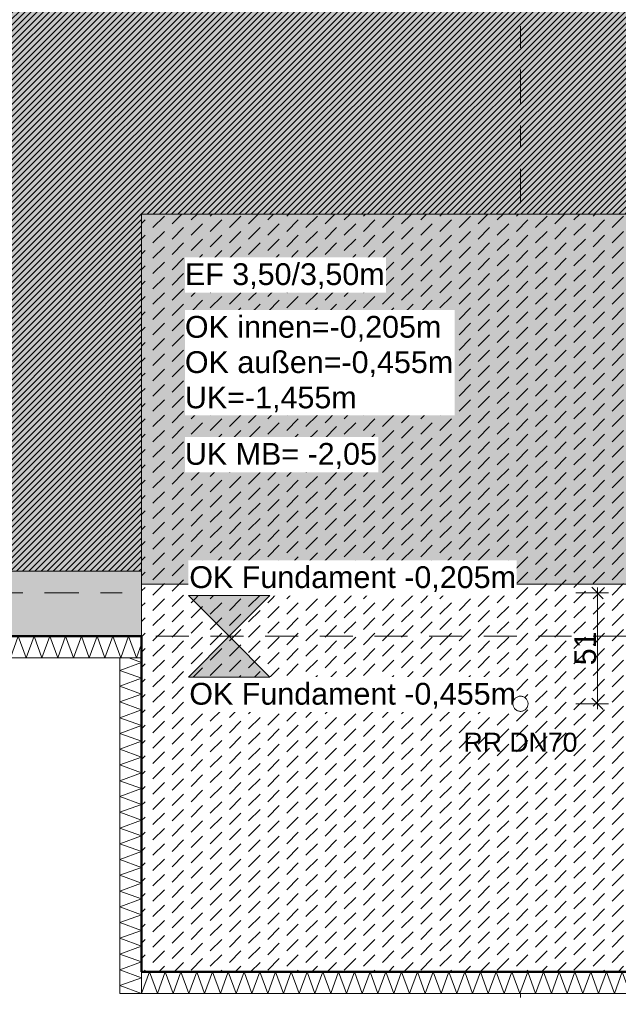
# Model space of a CAD drawing. Header units: metres. Extents: x -273 to 6, y -183 to 13.
# Tile 120 of 256: x -116.93 to -114.17, y -41.35 to -36.8. Entities that reach past the tile are written whole.
import ezdxf

# ---------------------------------------------------------------- set-up
doc = ezdxf.new("R2010")
doc.units = ezdxf.units.M
doc.header["$LTSCALE"] = 0.05
doc.header["$PDMODE"] = 1
doc.header["$PDSIZE"] = -2
doc.linetypes.add('ISO-02 Strichlinie', pattern=[3.81, 3.048, -0.762])
doc.linetypes.add('Linienart-53', pattern=[5.291531, 3.175, -1.058062, 0.352704, -0.705764])
doc.layers.get('0').update_dxf_attribs({"lineweight": 25})
for name, color, linetype, lineweight, true_color in [('00 -Bauelemente -Beton unbewehrt', 7, 'Continuous', 9, 0xf7e06e), ('00 -Bauelemente -Dämmung innen', 7, 'Continuous', 9, 0xff7fe6), ('30 -32 Gründung- 2 Flachgründungen u. Bodenplatten', 7, 'Continuous', 9, 0xff6633), ('30 -32 Gründung-4 Frostschürze', 7, 'Continuous', 9, 0x66aaff), ('70 -72 Beschriftung- 1 Beschriftung allgemein', 7, 'Continuous', 9, 0xff6633), ('70 -76 Bemaßung- 2 Allgemein', 7, 'Continuous', 5, 0x6666cc)]:
    doc.layers.add(name, color=color, linetype=linetype, lineweight=lineweight, true_color=true_color)
for name, color, linetype, lineweight in [('40 -41 Abwasser_Wasser_Gas- 2 Wasser-1', 7, 'Continuous', 15), ('70 -71 Achsen- 1 Gebäudeachsen', 7, 'Linienart-53', 18), ('Keine', 7, 'Continuous', 9)]:
    doc.layers.add(name, color=color, linetype=linetype, lineweight=lineweight)
doc.styles.add('Arial', font='arial.ttf')
doc.dimstyles.new('k+k_klein', dxfattribs={"dimtxt": 0.100689, "dimasz": 0.05302, "dimexe": 0.05, "dimexo": 0.15, "dimgap": 0.005, "dimtad": 1, "dimdec": 3, "dimtxsty": 'Arial', "dimblk": 'VW_SLASH-2', "dimblk1": 'VW_SLASH-2', "dimblk2": 'VW_SLASH-2', "dimcen": 0, "dimdle": 0.025, "dimadec": 3, "dimazin": 0, "dimtfac": 0.75, "dimtdec": 3, "dimtix": 1, "dimtmove": 0, "dimatfit": 0, "dimldrblk": 'VW_FILLEDARROW', "dimfxl": 0.1, "dimfxlon": 1, "dimfrac": 2, "dimtolj": 1, "dimarcsym": 0})

# ---------------------------------------------------------------- blocks, each defined once
blk = doc.blocks.new('_Achsen (3D)')
at = {"layer": '70 -71 Achsen- 1 Gebäudeachsen', "transparency": 33554687}
for p, q in [((-114.621, 3.8), (-114.621, -46.172)), ((-179.668, -39.447), (3.826, -39.447))]:
    blk.add_line(p, q, dxfattribs=at)
blk = doc.blocks.new('Gruppe-474')
at = {"color": 255, "linetype": 'Continuous', "lineweight": 5}
blk.add_wipeout([(-120.471, -39.747), (-116.371, -39.747), (-116.371, -39.647), (-120.471, -39.647)], dxfattribs=at).dxf.layer = '00 -Bauelemente -Dämmung innen'
blk = doc.blocks.new('Gruppe-475')
at = {"layer": '00 -Bauelemente -Dämmung innen', "color": 7, "transparency": 33554687, "flags": 128}
blk.add_lwpolyline([(-120.471, -39.747), (-120.4346, -39.647), (-120.3982, -39.747), (-120.3618, -39.647), (-120.3254, -39.747), (-120.289, -39.647), (-120.2526, -39.747), (-120.2162, -39.647), (-120.1798, -39.747), (-120.1434, -39.647), (-120.107, -39.747), (-120.0706, -39.647), (-120.0342, -39.747), (-119.9978, -39.647), (-119.9614, -39.747), (-119.925, -39.647), (-119.8886, -39.747), (-119.8523, -39.647), (-119.8159, -39.747), (-119.7795, -39.647), (-119.7431, -39.747), (-119.7067, -39.647), (-119.6703, -39.747), (-119.6339, -39.647), (-119.5975, -39.747), (-119.5611, -39.647), (-119.5247, -39.747), (-119.4883, -39.647), (-119.4519, -39.747), (-119.4155, -39.647), (-119.3791, -39.747), (-119.3427, -39.647), (-119.3063, -39.747), (-119.2699, -39.647), (-119.2335, -39.747), (-119.1971, -39.647), (-119.1607, -39.747), (-119.1243, -39.647), (-119.0879, -39.747), (-119.0515, -39.647), (-119.0151, -39.747), (-118.9787, -39.647), (-118.9423, -39.747), (-118.9059, -39.647), (-118.8695, -39.747), (-118.8331, -39.647), (-118.7967, -39.747), (-118.7603, -39.647), (-118.7239, -39.747), (-118.6875, -39.647), (-118.6511, -39.747), (-118.6148, -39.647), (-118.5784, -39.747), (-118.542, -39.647), (-118.5056, -39.747), (-118.4692, -39.647), (-118.4328, -39.747), (-118.3964, -39.647), (-118.36, -39.747), (-118.3236, -39.647), (-118.2872, -39.747), (-118.2508, -39.647), (-118.2144, -39.747), (-118.178, -39.647), (-118.1416, -39.747), (-118.1052, -39.647), (-118.0688, -39.747), (-118.0324, -39.647), (-117.996, -39.747), (-117.9596, -39.647), (-117.9232, -39.747), (-117.8868, -39.647), (-117.8504, -39.747), (-117.814, -39.647), (-117.7776, -39.747), (-117.7412, -39.647), (-117.7048, -39.747), (-117.6684, -39.647), (-117.632, -39.747), (-117.5956, -39.647), (-117.5592, -39.747), (-117.5228, -39.647), (-117.4864, -39.747), (-117.45, -39.647), (-117.4136, -39.747), (-117.3773, -39.647), (-117.3409, -39.747), (-117.3045, -39.647), (-117.2681, -39.747), (-117.2317, -39.647), (-117.1953, -39.747), (-117.1589, -39.647), (-117.1225, -39.747), (-117.0861, -39.647), (-117.0497, -39.747), (-117.0133, -39.647), (-116.9769, -39.747), (-116.9405, -39.647), (-116.9041, -39.747), (-116.8677, -39.647), (-116.8313, -39.747), (-116.7949, -39.647), (-116.7585, -39.747), (-116.7221, -39.647), (-116.6857, -39.747), (-116.6493, -39.647), (-116.6129, -39.747), (-116.5765, -39.647), (-116.5401, -39.747), (-116.5037, -39.647), (-116.4673, -39.747), (-116.4309, -39.647), (-116.3945, -39.747), (-116.371, -39.6824)], dxfattribs=at)
blk = doc.blocks.new('Gruppe-476')
at = {"layer": '00 -Bauelemente -Dämmung innen', "color": 7, "linetype": 'Continuous', "lineweight": 9, "transparency": 33554687}
blk.add_line((-120.471, -39.647), (-120.471, -39.747), dxfattribs=at)
blk = doc.blocks.new('Gruppe-477')
at = {"layer": '00 -Bauelemente -Dämmung innen', "color": 7, "linetype": 'Continuous', "lineweight": 9, "transparency": 33554687}
blk.add_line((-116.371, -39.747), (-116.371, -39.647), dxfattribs=at)
blk = doc.blocks.new('Gruppe-478')
at = {"color": 7, "transparency": 33554687}
for name in ['Gruppe-476', 'Gruppe-477']:
    blk.add_blockref(name, (0, 0), dxfattribs=at)
blk = doc.blocks.new('Gruppe-479')
at = {"layer": '00 -Bauelemente -Dämmung innen', "color": 7, "linetype": 'Continuous', "lineweight": 9, "transparency": 33554687}
blk.add_line((-116.371, -39.647), (-120.471, -39.647), dxfattribs=at)
blk = doc.blocks.new('Gruppe-480')
at = {"layer": '00 -Bauelemente -Dämmung innen', "color": 7, "linetype": 'Continuous', "lineweight": 9, "transparency": 33554687}
blk.add_line((-120.471, -39.747), (-116.371, -39.747), dxfattribs=at)
blk = doc.blocks.new('Gruppe-481')
at = {"color": 7, "transparency": 33554687}
for name in ['Gruppe-479', 'Gruppe-480']:
    blk.add_blockref(name, (0, 0), dxfattribs=at)
blk = doc.blocks.new('Gruppe-482')
at = {"layer": '00 -Bauelemente -Dämmung innen', "color": 7}
blk.add_blockref('Gruppe-474', (0, 0), dxfattribs=at)
at = {"color": 7, "transparency": 33554687}
for name in ['Gruppe-478', 'Gruppe-481']:
    blk.add_blockref(name, (0, 0), dxfattribs=at)
at = {"layer": '00 -Bauelemente -Dämmung innen', "color": 7, "transparency": 33554687}
blk.add_blockref('Gruppe-475', (0, 0), dxfattribs=at)
blk = doc.blocks.new('Gruppe-483')
at = {"layer": '00 -Bauelemente -Dämmung innen', "color": 7, "transparency": 33554687}
blk.add_blockref('Gruppe-482', (0, 0), dxfattribs=at)
at = {"layer": '00 -Bauelemente -Dämmung innen', "color": 0, "flags": 1}
for tag in ['prm0_value', 'prm1_value', 'prm2_value', 'prm3_value', 'prm4_value', 'prm5_value', 'prm6_value', 'IFC_UUID', 'instanceID', 'prm0_name', 'prm0_type', 'prm1_name', 'prm1_type', 'prm2_name', 'prm2_type', 'prm3_name', 'prm3_type', 'prm4_name', 'prm4_type', 'prm5_name', 'prm5_type', 'prm6_name', 'prm6_type']:
    blk.add_attdef(tag, (-120.471, -39.747), '', height=0.00018, dxfattribs=at)
blk = doc.blocks.new('Gruppe-1664')
at = {"color": 255, "linetype": 'Continuous', "lineweight": 5}
blk.add_wipeout([(-116.371, -41.297), (-112.771, -41.297), (-112.771, -41.197), (-116.371, -41.197)], dxfattribs=at).dxf.layer = '00 -Bauelemente -Dämmung innen'
blk = doc.blocks.new('Gruppe-1665')
at = {"layer": '00 -Bauelemente -Dämmung innen', "color": 7, "transparency": 33554687, "flags": 128}
blk.add_lwpolyline([(-116.371, -41.297), (-116.3346, -41.197), (-116.2982, -41.297), (-116.2618, -41.197), (-116.2254, -41.297), (-116.189, -41.197), (-116.1526, -41.297), (-116.1162, -41.197), (-116.0798, -41.297), (-116.0434, -41.197), (-116.007, -41.297), (-115.9706, -41.197), (-115.9342, -41.297), (-115.8978, -41.197), (-115.8614, -41.297), (-115.825, -41.197), (-115.7886, -41.297), (-115.7523, -41.197), (-115.7159, -41.297), (-115.6795, -41.197), (-115.6431, -41.297), (-115.6067, -41.197), (-115.5703, -41.297), (-115.5339, -41.197), (-115.4975, -41.297), (-115.4611, -41.197), (-115.4247, -41.297), (-115.3883, -41.197), (-115.3519, -41.297), (-115.3155, -41.197), (-115.2791, -41.297), (-115.2427, -41.197), (-115.2063, -41.297), (-115.1699, -41.197), (-115.1335, -41.297), (-115.0971, -41.197), (-115.0607, -41.297), (-115.0243, -41.197), (-114.9879, -41.297), (-114.9515, -41.197), (-114.9151, -41.297), (-114.8787, -41.197), (-114.8423, -41.297), (-114.8059, -41.197), (-114.7695, -41.297), (-114.7331, -41.197), (-114.6967, -41.297), (-114.6603, -41.197), (-114.6239, -41.297), (-114.5875, -41.197), (-114.5511, -41.297), (-114.5148, -41.197), (-114.4784, -41.297), (-114.442, -41.197), (-114.4056, -41.297), (-114.3692, -41.197), (-114.3328, -41.297), (-114.2964, -41.197), (-114.26, -41.297), (-114.2236, -41.197), (-114.1872, -41.297), (-114.1508, -41.197), (-114.1144, -41.297), (-114.078, -41.197), (-114.0416, -41.297), (-114.0052, -41.197), (-113.9688, -41.297), (-113.9324, -41.197), (-113.896, -41.297), (-113.8596, -41.197), (-113.8232, -41.297), (-113.7868, -41.197), (-113.7504, -41.297), (-113.714, -41.197), (-113.6776, -41.297), (-113.6412, -41.197), (-113.6048, -41.297), (-113.5684, -41.197), (-113.532, -41.297), (-113.4956, -41.197), (-113.4592, -41.297), (-113.4228, -41.197), (-113.3864, -41.297), (-113.35, -41.197), (-113.3136, -41.297), (-113.2773, -41.197), (-113.2409, -41.297), (-113.2045, -41.197), (-113.1681, -41.297), (-113.1317, -41.197), (-113.0953, -41.297), (-113.0589, -41.197), (-113.0225, -41.297), (-112.9861, -41.197), (-112.9497, -41.297), (-112.9133, -41.197), (-112.8769, -41.297), (-112.8405, -41.197), (-112.8041, -41.297), (-112.771, -41.2061)], dxfattribs=at)
blk = doc.blocks.new('Gruppe-1666')
at = {"layer": '00 -Bauelemente -Dämmung innen', "color": 7, "linetype": 'Continuous', "lineweight": 9, "transparency": 33554687}
blk.add_line((-116.371, -41.197), (-116.371, -41.297), dxfattribs=at)
blk = doc.blocks.new('Gruppe-1667')
at = {"layer": '00 -Bauelemente -Dämmung innen', "color": 7, "linetype": 'Continuous', "lineweight": 9, "transparency": 33554687}
blk.add_line((-112.771, -41.297), (-112.771, -41.197), dxfattribs=at)
blk = doc.blocks.new('Gruppe-1668')
at = {"color": 7, "transparency": 33554687}
for name in ['Gruppe-1666', 'Gruppe-1667']:
    blk.add_blockref(name, (0, 0), dxfattribs=at)
blk = doc.blocks.new('Gruppe-1669')
at = {"layer": '00 -Bauelemente -Dämmung innen', "color": 7, "linetype": 'Continuous', "lineweight": 9, "transparency": 33554687}
blk.add_line((-112.771, -41.197), (-116.371, -41.197), dxfattribs=at)
blk = doc.blocks.new('Gruppe-1670')
at = {"layer": '00 -Bauelemente -Dämmung innen', "color": 7, "linetype": 'Continuous', "lineweight": 9, "transparency": 33554687}
blk.add_line((-116.371, -41.297), (-112.771, -41.297), dxfattribs=at)
blk = doc.blocks.new('Gruppe-1671')
at = {"color": 7, "transparency": 33554687}
for name in ['Gruppe-1669', 'Gruppe-1670']:
    blk.add_blockref(name, (0, 0), dxfattribs=at)
blk = doc.blocks.new('Gruppe-1672')
at = {"layer": '00 -Bauelemente -Dämmung innen', "color": 7}
blk.add_blockref('Gruppe-1664', (0, 0), dxfattribs=at)
at = {"color": 7, "transparency": 33554687}
for name in ['Gruppe-1668', 'Gruppe-1671']:
    blk.add_blockref(name, (0, 0), dxfattribs=at)
at = {"layer": '00 -Bauelemente -Dämmung innen', "color": 7, "transparency": 33554687}
blk.add_blockref('Gruppe-1665', (0, 0), dxfattribs=at)
blk = doc.blocks.new('Gruppe-1673')
at = {"layer": '00 -Bauelemente -Dämmung innen', "color": 7, "transparency": 33554687}
blk.add_blockref('Gruppe-1672', (0, 0), dxfattribs=at)
at = {"layer": '00 -Bauelemente -Dämmung innen', "color": 0, "flags": 1}
for tag in ['prm0_value', 'prm1_value', 'prm2_value', 'prm3_value', 'prm4_value', 'prm5_value', 'prm6_value', 'IFC_UUID', 'instanceID', 'prm0_name', 'prm0_type', 'prm1_name', 'prm1_type', 'prm2_name', 'prm2_type', 'prm3_name', 'prm3_type', 'prm4_name', 'prm4_type', 'prm5_name', 'prm5_type', 'prm6_name', 'prm6_type']:
    blk.add_attdef(tag, (-116.371, -41.297), '', height=0.00018, dxfattribs=at)
blk = doc.blocks.new('Gruppe-1674')
at = {"color": 255, "linetype": 'Continuous', "lineweight": 5}
blk.add_wipeout([(-116.371, -41.297), (-116.371, -39.747), (-116.471, -39.747), (-116.471, -41.297)], dxfattribs=at).dxf.layer = '00 -Bauelemente -Dämmung innen'
blk = doc.blocks.new('Gruppe-1675')
at = {"layer": '00 -Bauelemente -Dämmung innen', "color": 7, "transparency": 33554687, "flags": 128}
blk.add_lwpolyline([(-116.371, -41.297), (-116.471, -41.2606), (-116.371, -41.2242), (-116.471, -41.1879), (-116.371, -41.1515), (-116.471, -41.1151), (-116.371, -41.0787), (-116.471, -41.0423), (-116.371, -41.0059), (-116.471, -40.9695), (-116.371, -40.9331), (-116.471, -40.8967), (-116.371, -40.8603), (-116.471, -40.8239), (-116.371, -40.7875), (-116.471, -40.7511), (-116.371, -40.7147), (-116.471, -40.6783), (-116.371, -40.6419), (-116.471, -40.6055), (-116.371, -40.5691), (-116.471, -40.5327), (-116.371, -40.4963), (-116.471, -40.4599), (-116.371, -40.4235), (-116.471, -40.3871), (-116.371, -40.3507), (-116.471, -40.3143), (-116.371, -40.2779), (-116.471, -40.2415), (-116.371, -40.2051), (-116.471, -40.1687), (-116.371, -40.1323), (-116.471, -40.0959), (-116.371, -40.0595), (-116.471, -40.0231), (-116.371, -39.9867), (-116.471, -39.9504), (-116.371, -39.914), (-116.471, -39.8776), (-116.371, -39.8412), (-116.471, -39.8048), (-116.371, -39.7684), (-116.4296, -39.747)], dxfattribs=at)
blk = doc.blocks.new('Gruppe-1676')
at = {"layer": '00 -Bauelemente -Dämmung innen', "color": 7, "linetype": 'Continuous', "lineweight": 9, "transparency": 33554687}
blk.add_line((-116.471, -41.297), (-116.371, -41.297), dxfattribs=at)
blk = doc.blocks.new('Gruppe-1677')
at = {"layer": '00 -Bauelemente -Dämmung innen', "color": 7, "linetype": 'Continuous', "lineweight": 9, "transparency": 33554687}
blk.add_line((-116.371, -39.747), (-116.471, -39.747), dxfattribs=at)
blk = doc.blocks.new('Gruppe-1678')
at = {"color": 7, "transparency": 33554687}
for name in ['Gruppe-1677', 'Gruppe-1676']:
    blk.add_blockref(name, (0, 0), dxfattribs=at)
blk = doc.blocks.new('Gruppe-1679')
at = {"layer": '00 -Bauelemente -Dämmung innen', "color": 7, "linetype": 'Continuous', "lineweight": 9, "transparency": 33554687}
blk.add_line((-116.471, -39.747), (-116.471, -41.297), dxfattribs=at)
blk = doc.blocks.new('Gruppe-1680')
at = {"layer": '00 -Bauelemente -Dämmung innen', "color": 7, "linetype": 'Continuous', "lineweight": 9, "transparency": 33554687}
blk.add_line((-116.371, -41.297), (-116.371, -39.747), dxfattribs=at)
blk = doc.blocks.new('Gruppe-1681')
at = {"color": 7, "transparency": 33554687}
for name in ['Gruppe-1679', 'Gruppe-1680']:
    blk.add_blockref(name, (0, 0), dxfattribs=at)
blk = doc.blocks.new('Gruppe-1682')
at = {"layer": '00 -Bauelemente -Dämmung innen', "color": 7}
blk.add_blockref('Gruppe-1674', (0, 0), dxfattribs=at)
at = {"color": 7, "transparency": 33554687}
for name in ['Gruppe-1678', 'Gruppe-1681']:
    blk.add_blockref(name, (0, 0), dxfattribs=at)
at = {"layer": '00 -Bauelemente -Dämmung innen', "color": 7, "transparency": 33554687}
blk.add_blockref('Gruppe-1675', (0, 0), dxfattribs=at)
blk = doc.blocks.new('Gruppe-1683')
at = {"layer": '00 -Bauelemente -Dämmung innen', "color": 7, "transparency": 33554687}
blk.add_blockref('Gruppe-1682', (0, 0), dxfattribs=at)
at = {"layer": '00 -Bauelemente -Dämmung innen', "color": 0, "flags": 1}
for tag in ['prm0_value', 'prm1_value', 'prm2_value', 'prm3_value', 'prm4_value', 'prm5_value', 'prm6_value', 'IFC_UUID', 'instanceID', 'prm0_name', 'prm0_type', 'prm1_name', 'prm1_type', 'prm2_name', 'prm2_type', 'prm3_name', 'prm3_type', 'prm4_name', 'prm4_type', 'prm5_name', 'prm5_type', 'prm6_name', 'prm6_type']:
    blk.add_attdef(tag, (-116.471, -41.297), '', height=0.00018, dxfattribs=at)
blk = doc.blocks.new('Gruppe-2111')
at = {"layer": '30 -32 Gründung- 2 Flachgründungen u. Bodenplatten', "flags": 128}
blk.add_lwpolyline([(-116.371, -37.697), (-112.871, -37.697), (-112.871, -41.197), (-116.371, -41.197)], close=True, dxfattribs=at)
at = {"color": 255}
for points in [[(-116.171, -38.0593), (-115.2426, -38.0593), (-115.2426, -37.897), (-116.171, -37.897)], [(-116.171, -38.6273), (-114.9249, -38.6273), (-114.9249, -38.1405), (-116.171, -38.1405)]]:
    blk.add_wipeout(points, dxfattribs=at).dxf.layer = '70 -72 Beschriftung- 1 Beschriftung allgemein'
at = {"layer": '70 -72 Beschriftung- 1 Beschriftung allgemein', "char_height": 0.100689, "attachment_point": 1, "line_spacing_factor": 0.970891, "style": 'Arial'}
for s, insert in [('EF 3,50/3,50m', (-116.171, -37.9241)), ('OK innen=-0,205m\\POK außen=-0,455m\\PUK=-1,455m', (-116.171, -38.1675))]:
    blk.add_mtext(s, dxfattribs=dict(at, insert=insert))
blk = doc.blocks.new('_FU_2D LP5 (2D)')
at = {"color": 255}
blk.add_wipeout([(-116.37099996, -37.69704198), (-112.87099996, -37.69704198), (-112.87099996, -41.19704198), (-116.37099996, -41.19704198)], dxfattribs=at).dxf.layer = '00 -Bauelemente -Beton unbewehrt'
at = {"layer": '00 -Bauelemente -Beton unbewehrt', "linetype": 'Continuous', "lineweight": 9}
h = blk.add_hatch(dxfattribs=at)
h.set_pattern_fill('Unbew_ Beton1 1mm SRF', style=0, pattern_type=2)
h.set_pattern_definition([(45, (0, 0), (0.088388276, 0.01767774), [0.075, -0.05])])
h.paths.add_polyline_path([(-116.37099996, -37.69704198), (-112.87099996, -37.69704198), (-112.87099996, -41.19704198), (-116.37099996, -41.19704198)])
at = {"layer": '70 -72 Beschriftung- 1 Beschriftung allgemein', "linetype": 'Continuous', "lineweight": 0, "transparency": 33554493}
blk.add_hatch(color=54, dxfattribs=at).paths.add_polyline_path([(-116.37099996, -37.69704198), (-112.87099996, -37.69704198), (-112.87099996, -39.40704198), (-116.37099996, -39.40704198)])
at = {"layer": '00 -Bauelemente -Beton unbewehrt', "flags": 128}
blk.add_lwpolyline([(-116.37099996, -37.69704198), (-112.87099996, -37.69704198), (-112.87099996, -41.19704198), (-116.37099996, -41.19704198)], close=True, dxfattribs=at)
at = {"layer": '70 -72 Beschriftung- 1 Beschriftung allgemein', "flags": 128}
blk.add_lwpolyline([(-116.37099996, -37.69704198), (-112.87099996, -37.69704198), (-112.87099996, -39.40704198), (-116.37099996, -39.40704198)], close=True, dxfattribs=at)
at = {"layer": '00 -Bauelemente -Dämmung innen', "color": 7}
for name in ['Gruppe-483', 'Gruppe-1673']:
    blk.add_blockref(name, (0, 0), dxfattribs=at)
blk.add_blockref('Gruppe-1683', (0, 0), dxfattribs=at)
at = {"layer": '30 -32 Gründung- 2 Flachgründungen u. Bodenplatten', "color": 7}
blk.add_blockref('Gruppe-2111', (0, 0), dxfattribs=at)
at = {"layer": '30 -32 Gründung-4 Frostschürze', "linetype": 'Continuous', "lineweight": 0, "transparency": 33554534}
blk.add_hatch(color=161, dxfattribs=at).paths.add_polyline_path([(-116.37099996, -39.64704198), (-120.47099996, -39.64704198), (-120.47099996, -39.34704198), (-116.37099996, -39.34704198)])
at = {"layer": 'Keine', "linetype": 'Continuous', "lineweight": 0, "transparency": 33554511}
blk.add_hatch(color=43, dxfattribs=at).paths.add_polyline_path([(-159.62099996, -12.44704198), (-159.62099996, -39.34704198), (-154.37099996, -39.34704198), (-154.37099996, -37.69704198), (-150.87099996, -37.69704198), (-150.87099996, -39.34704198), (-146.77099996, -39.34704198), (-146.77099996, -37.69704198), (-143.27099996, -37.69704198), (-143.27099996, -39.34704198), (-139.17099996, -39.34704198), (-139.17099996, -37.69704198), (-135.67099996, -37.69704198), (-135.67099996, -39.34704198), (-131.57099996, -39.34704198), (-131.57099996, -37.69704198), (-128.07099996, -37.69704198), (-128.07099996, -39.34704198), (-123.97099996, -39.34704198), (-123.97099996, -37.69704198), (-120.47099996, -37.69704198), (-120.47099996, -39.34704198), (-116.37099996, -39.34704198), (-116.37099996, -37.69704198), (-112.87099996, -37.69704198), (-112.87099996, -39.34704198), (-108.77099996, -39.34704198), (-108.77099996, -37.69704198), (-105.27099996, -37.69704198), (-105.27099996, -39.34704198), (-100.02099996, -39.34704198), (-100.02099996, -12.44704198)])
at = {"layer": 'Keine', "linetype": 'Continuous', "lineweight": 18, "transparency": 33554511}
h = blk.add_hatch(dxfattribs=at)
h.set_pattern_fill('Schraffur rosa', color=211, style=0, pattern_type=2)
h.set_pattern_definition([(45, (-163.679892, -17.715123), (0.0141421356, -0.0141421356), [])])
h.paths.add_polyline_path([(-159.62099996, -12.44704198), (-159.62099996, -39.34704198), (-154.37099996, -39.34704198), (-154.37099996, -37.69704198), (-150.87099996, -37.69704198), (-150.87099996, -39.34704198), (-146.77099996, -39.34704198), (-146.77099996, -37.69704198), (-143.27099996, -37.69704198), (-143.27099996, -39.34704198), (-139.17099996, -39.34704198), (-139.17099996, -37.69704198), (-135.67099996, -37.69704198), (-135.67099996, -39.34704198), (-131.57099996, -39.34704198), (-131.57099996, -37.69704198), (-128.07099996, -37.69704198), (-128.07099996, -39.34704198), (-123.97099996, -39.34704198), (-123.97099996, -37.69704198), (-120.47099996, -37.69704198), (-120.47099996, -39.34704198), (-116.37099996, -39.34704198), (-116.37099996, -37.69704198), (-112.87099996, -37.69704198), (-112.87099996, -39.34704198), (-108.77099996, -39.34704198), (-108.77099996, -37.69704198), (-105.27099996, -37.69704198), (-105.27099996, -39.34704198), (-100.02099996, -39.34704198), (-100.02099996, -12.44704198)])
at = {"layer": '30 -32 Gründung- 2 Flachgründungen u. Bodenplatten', "linetype": 'ISO-02 Strichlinie'}
blk.add_line((-112.87099996, -39.64704198), (-116.37099996, -39.64704198), dxfattribs=at)
at = {"layer": '30 -32 Gründung-4 Frostschürze', "flags": 128}
blk.add_lwpolyline([(-116.37099996, -39.64704198), (-120.47099996, -39.64704198), (-120.47099996, -39.34704198), (-116.37099996, -39.34704198)], close=True, dxfattribs=at)
at = {"layer": '70 -72 Beschriftung- 1 Beschriftung allgemein', "color": 103, "lineweight": 50, "true_color": 0x66cc7f, "flags": 128}
for points in [[(-135.67099996, -39.64704198), (-131.57099996, -39.64704198), (-131.57099996, -41.19704198), (-128.07099996, -41.19704198), (-128.07099996, -39.64704198), (-123.97099996, -39.64704198), (-123.97099996, -41.19704198), (-120.47099996, -41.19704198), (-120.47099996, -39.64704198), (-116.37099996, -39.64704198)], [(-116.37099996, -39.64704198), (-116.37099996, -41.19704198), (-112.87099996, -41.19704198), (-112.87099996, -39.64704198), (-108.77099996, -39.64704198), (-108.77099996, -41.19704198), (-105.27099996, -41.19704198), (-105.27099996, -39.64704198), (-100.02099996, -39.64704198), (-100.02099996, -40.04704198), (-98.82099996, -40.04704198), (-98.82099996, -34.39704198), (-75.67099996, -34.39704198)]]:
    blk.add_lwpolyline(points, dxfattribs=at)
at = {"layer": 'Keine', "flags": 128}
blk.add_lwpolyline([(-135.67099996, -39.34704198), (-131.57099996, -39.34704198), (-131.57099996, -37.69704198), (-128.07099996, -37.69704198), (-128.07099996, -39.34704198), (-123.97099996, -39.34704198), (-123.97099996, -37.69704198), (-120.47099996, -37.69704198), (-120.47099996, -39.34704198), (-116.37099996, -39.34704198), (-116.37099996, -37.69704198), (-112.87099996, -37.69704198), (-112.87099996, -39.34704198), (-108.77099996, -39.34704198), (-108.77099996, -37.69704198), (-105.27099996, -37.69704198), (-105.27099996, -39.34704198), (-100.02099996, -39.34704198), (-100.02099996, -12.44704198), (-159.62099996, -12.44704198)], dxfattribs=at)
blk.add_lwpolyline([(-135.67099996, -39.34704198), (-131.57099996, -39.34704198), (-131.57099996, -37.69704198), (-128.07099996, -37.69704198), (-128.07099996, -39.34704198), (-123.97099996, -39.34704198), (-123.97099996, -37.69704198), (-120.47099996, -37.69704198), (-120.47099996, -39.34704198), (-116.37099996, -39.34704198), (-116.37099996, -37.69704198), (-112.87099996, -37.69704198), (-112.87099996, -39.34704198), (-108.77099996, -39.34704198), (-108.77099996, -37.69704198), (-105.27099996, -37.69704198), (-105.27099996, -39.34704198), (-100.02099996, -39.34704198), (-100.02099996, -12.44704198), (-159.62099996, -12.44704198)], dxfattribs=at)
blk = doc.blocks.new('VW_SLASH-2')
at = {"color": 0, "linetype": 'ByBlock', "lineweight": -2, "transparency": 16777216}
blk.add_line((0.472, 0), (-1, 0), dxfattribs=at)
at = {"color": 0, "lineweight": 5, "transparency": 16777216, "flags": 128}
blk.add_lwpolyline([(0.5, 0.5), (-0.5, -0.5)], dxfattribs=at)
blk = doc.blocks.new('*D2906')
at = {"layer": '70 -76 Bemaßung- 2 Allgemein', "color": 0, "lineweight": -2}
for p, q in [((-120.471, -44.172), (-120.471, -44.322)), ((-116.371, -44.172), (-116.371, -44.322)), ((-116.424, -44.272), (-120.418, -44.272))]:
    blk.add_line(p, q, dxfattribs=at)
at = {"layer": 'Defpoints', "color": 0}
for p in [(-120.471, -39.347), (-116.371, -39.347), (-120.471, -44.272)]:
    blk.add_point(p, dxfattribs=at)
at = {"layer": '70 -76 Bemaßung- 2 Allgemein', "color": 0, "lineweight": -2, "xscale": 0.05302001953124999, "yscale": 0.05302001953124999, "zscale": 0.05302001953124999, "rotation": 180}
blk.add_blockref('VW_SLASH-2', (-120.471, -44.272), dxfattribs=at)
at = {"layer": '70 -76 Bemaßung- 2 Allgemein', "color": 0, "lineweight": -2, "xscale": 0.05302001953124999, "yscale": 0.05302001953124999, "zscale": 0.05302001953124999}
blk.add_blockref('VW_SLASH-2', (-116.371, -44.272), dxfattribs=at)
at = {"layer": '70 -76 Bemaßung- 2 Allgemein', "color": 0, "insert": (-118.421, -44.2066), "char_height": 0.10069, "attachment_point": 5, "style": 'Arial'}
blk.add_mtext('\\A1;4,10', dxfattribs=at)
blk = doc.blocks.new('VW_FILLEDARROW')
at = {"linetype": 'Continuous', "lineweight": 0, "transparency": 16777216}
blk.add_hatch(color=0, dxfattribs=at).paths.add_polyline_path([(-2.829, 0.758), (0, 0), (-2.829, -0.758)])
at = {"color": 0, "lineweight": 5, "transparency": 16777216, "flags": 128}
blk.add_lwpolyline([(-2.829, 0.758), (0, 0), (-2.829, -0.758)], close=True, dxfattribs=at)
blk = doc.blocks.new('*D2907')
at = {"layer": '70 -76 Bemaßung- 2 Allgemein', "color": 0, "lineweight": -2}
for p, q in [((-114.621, -44.122), (-114.621, -44.222)), ((-116.371, -44.172), (-116.371, -44.322)), ((-114.674, -44.272), (-116.318, -44.272))]:
    blk.add_line(p, q, dxfattribs=at)
at = {"layer": 'Defpoints', "color": 0}
for p in [(-116.371, -39.347), (-116.371, -44.272), (-114.621, -44.272)]:
    blk.add_point(p, dxfattribs=at)
at = {"layer": '70 -76 Bemaßung- 2 Allgemein', "color": 0, "lineweight": -2, "xscale": 0.05302001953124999, "yscale": 0.05302001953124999, "zscale": 0.05302001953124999, "rotation": 180}
blk.add_blockref('VW_SLASH-2', (-116.371, -44.272), dxfattribs=at)
at = {"layer": '70 -76 Bemaßung- 2 Allgemein', "color": 0, "lineweight": -2, "xscale": 0.05302001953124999, "yscale": 0.05302001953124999, "zscale": 0.05302001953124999}
blk.add_blockref('VW_SLASH-2', (-114.621, -44.272), dxfattribs=at)
at = {"layer": '70 -76 Bemaßung- 2 Allgemein', "color": 0, "insert": (-115.496, -44.2066), "char_height": 0.10069, "attachment_point": 5, "style": 'Arial'}
blk.add_mtext('\\A1;1,75', dxfattribs=at)
blk = doc.blocks.new('*D3098')
at = {"layer": '70 -76 Bemaßung- 2 Allgemein', "color": 0, "lineweight": -2}
for p, q in [((-120.371, -43.672), (-120.371, -43.822)), ((-116.471, -43.672), (-116.471, -43.822)), ((-116.524, -43.772), (-120.318, -43.772))]:
    blk.add_line(p, q, dxfattribs=at)
at = {"layer": 'Defpoints', "color": 0}
for p in [(-120.371, -41.297), (-116.471, -41.297), (-120.371, -43.772)]:
    blk.add_point(p, dxfattribs=at)
at = {"layer": '70 -76 Bemaßung- 2 Allgemein', "color": 0, "lineweight": -2, "xscale": 0.05302001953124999, "yscale": 0.05302001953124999, "zscale": 0.05302001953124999, "rotation": 180}
blk.add_blockref('VW_SLASH-2', (-120.371, -43.772), dxfattribs=at)
at = {"layer": '70 -76 Bemaßung- 2 Allgemein', "color": 0, "lineweight": -2, "xscale": 0.05302001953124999, "yscale": 0.05302001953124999, "zscale": 0.05302001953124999}
blk.add_blockref('VW_SLASH-2', (-116.471, -43.772), dxfattribs=at)
at = {"layer": '70 -76 Bemaßung- 2 Allgemein', "color": 0, "insert": (-118.421, -43.7066), "char_height": 0.10069, "attachment_point": 5, "style": 'Arial'}
blk.add_mtext('\\A1;3,90', dxfattribs=at)
blk = doc.blocks.new('*D3099')
at = {"layer": '70 -76 Bemaßung- 2 Allgemein', "color": 0, "lineweight": -2}
for p, q in [((-116.471, -43.672), (-116.471, -43.822)), ((-116.371, -43.672), (-116.371, -43.822)), ((-116.524, -43.772), (-116.577, -43.772)), ((-116.371, -43.772), (-116.471, -43.772)), ((-116.318, -43.772), (-116.265, -43.772))]:
    blk.add_line(p, q, dxfattribs=at)
at = {"layer": 'Defpoints', "color": 0}
for p in [(-116.371, -41.197), (-116.471, -41.297), (-116.471, -43.772)]:
    blk.add_point(p, dxfattribs=at)
at = {"layer": '70 -76 Bemaßung- 2 Allgemein', "color": 0, "lineweight": -2, "xscale": 0.05302001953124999, "yscale": 0.05302001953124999, "zscale": 0.05302001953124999}
blk.add_blockref('VW_SLASH-2', (-116.471, -43.772), dxfattribs=at)
at = {"layer": '70 -76 Bemaßung- 2 Allgemein', "color": 0, "lineweight": -2, "xscale": 0.05302001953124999, "yscale": 0.05302001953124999, "zscale": 0.05302001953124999, "rotation": 180}
blk.add_blockref('VW_SLASH-2', (-116.371, -43.772), dxfattribs=at)
at = {"layer": '70 -76 Bemaßung- 2 Allgemein', "color": 0, "insert": (-116.421, -43.9837), "char_height": 0.10069, "attachment_point": 5, "style": 'Arial'}
blk.add_mtext('\\A1;10', dxfattribs=at)
blk = doc.blocks.new('*D3100')
at = {"layer": '70 -76 Bemaßung- 2 Allgemein', "color": 0, "lineweight": -2}
for p, q in [((-116.371, -43.672), (-116.371, -43.822)), ((-114.621, -43.672), (-114.621, -43.822)), ((-114.674, -43.772), (-116.318, -43.772))]:
    blk.add_line(p, q, dxfattribs=at)
at = {"layer": 'Defpoints', "color": 0}
for p in [(-116.371, -41.197), (-114.621, -41.197), (-116.371, -43.772)]:
    blk.add_point(p, dxfattribs=at)
at = {"layer": '70 -76 Bemaßung- 2 Allgemein', "color": 0, "lineweight": -2, "xscale": 0.05302001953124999, "yscale": 0.05302001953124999, "zscale": 0.05302001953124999, "rotation": 180}
blk.add_blockref('VW_SLASH-2', (-116.371, -43.772), dxfattribs=at)
at = {"layer": '70 -76 Bemaßung- 2 Allgemein', "color": 0, "lineweight": -2, "xscale": 0.05302001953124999, "yscale": 0.05302001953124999, "zscale": 0.05302001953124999}
blk.add_blockref('VW_SLASH-2', (-114.621, -43.772), dxfattribs=at)
at = {"layer": '70 -76 Bemaßung- 2 Allgemein', "color": 0, "insert": (-115.496, -43.7066), "char_height": 0.10069, "attachment_point": 5, "style": 'Arial'}
blk.add_mtext('\\A1;1,75', dxfattribs=at)
blk = doc.blocks.new('*D3101')
at = {"layer": '70 -76 Bemaßung- 2 Allgemein', "color": 0, "lineweight": -2}
for p, q in [((-114.621, -43.672), (-114.621, -43.822)), ((-112.871, -43.672), (-112.871, -43.822)), ((-112.924, -43.772), (-114.568, -43.772))]:
    blk.add_line(p, q, dxfattribs=at)
at = {"layer": 'Defpoints', "color": 0}
for p in [(-114.621, -41.197), (-112.871, -41.197), (-114.621, -43.772)]:
    blk.add_point(p, dxfattribs=at)
at = {"layer": '70 -76 Bemaßung- 2 Allgemein', "color": 0, "lineweight": -2, "xscale": 0.05302001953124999, "yscale": 0.05302001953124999, "zscale": 0.05302001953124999, "rotation": 180}
blk.add_blockref('VW_SLASH-2', (-114.621, -43.772), dxfattribs=at)
at = {"layer": '70 -76 Bemaßung- 2 Allgemein', "color": 0, "lineweight": -2, "xscale": 0.05302001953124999, "yscale": 0.05302001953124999, "zscale": 0.05302001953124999}
blk.add_blockref('VW_SLASH-2', (-112.871, -43.772), dxfattribs=at)
at = {"layer": '70 -76 Bemaßung- 2 Allgemein', "color": 0, "insert": (-113.746, -43.7066), "char_height": 0.10069, "attachment_point": 5, "style": 'Arial'}
blk.add_mtext('\\A1;1,75', dxfattribs=at)
blk = doc.blocks.new('Gruppe-2897')
at = {"color": 255}
for points in [[(-116.1545, -39.4588), (-114.6379, -39.4588), (-114.6379, -39.2965), (-116.1545, -39.2965)], [(-116.1545, -39.9975), (-114.6379, -39.9975), (-114.6379, -39.8353), (-116.1545, -39.8353)]]:
    blk.add_wipeout(points, dxfattribs=at).dxf.layer = '70 -72 Beschriftung- 1 Beschriftung allgemein'
at = {"layer": '30 -32 Gründung- 2 Flachgründungen u. Bodenplatten', "linetype": 'Continuous', "lineweight": 0, "transparency": 33554687}
for points in [[(-116.1545, -39.4588), (-115.9663, -39.647), (-115.778, -39.4588)], [(-116.1545, -39.8353), (-115.9663, -39.647), (-115.778, -39.8353)]]:
    blk.add_hatch(color=7, dxfattribs=at).paths.add_polyline_path(points)
at = {"layer": '30 -32 Gründung- 2 Flachgründungen u. Bodenplatten', "flags": 128}
for points in [[(-116.1545, -39.4588), (-115.9663, -39.647), (-115.778, -39.4588)], [(-116.1545, -39.8353), (-115.9663, -39.647), (-115.778, -39.8353)]]:
    blk.add_lwpolyline(points, close=True, dxfattribs=at)
at = {"layer": '70 -72 Beschriftung- 1 Beschriftung allgemein', "char_height": 0.100689, "attachment_point": 2, "line_spacing_factor": 0.970891, "style": 'Arial'}
for s, insert in [('OK Fundament -0,205m', (-115.3962, -39.3236)), ('OK Fundament -0,455m', (-115.3962, -39.8623))]:
    blk.add_mtext(s, dxfattribs=dict(at, insert=insert))
blk = doc.blocks.new('Gruppe-2941')
at = {"layer": '70 -72 Beschriftung- 1 Beschriftung allgemein', "insert": (-114.621, -40.0927), "char_height": 0.0881, "attachment_point": 2, "line_spacing_factor": 0.969685, "style": 'Arial'}
blk.add_mtext('RR DN70', dxfattribs=at)
at = {"color": 255}
blk.add_wipeout([(-114.6513, -39.9415), (-114.6494, -39.9386), (-114.6473, -39.936), (-114.6449, -39.9335), (-114.6423, -39.9313), (-114.6395, -39.9293), (-114.6365, -39.9276), (-114.6333, -39.9263), (-114.6301, -39.9252), (-114.6267, -39.9245), (-114.6233, -39.9241), (-114.6199, -39.9241), (-114.6164, -39.9243), (-114.6131, -39.9249), (-114.6097, -39.9259), (-114.6066, -39.9272), (-114.6035, -39.9287), (-114.6006, -39.9306), (-114.5979, -39.9327), (-114.5955, -39.9351), (-114.5932, -39.9377), (-114.5913, -39.9406), (-114.5896, -39.9436), (-114.5882, -39.9467), (-114.5872, -39.95), (-114.5865, -39.9533), (-114.5861, -39.9567), (-114.586, -39.9602), (-114.5863, -39.9636), (-114.5869, -39.967), (-114.5879, -39.9703), (-114.5891, -39.9735), (-114.5907, -39.9765), (-114.5926, -39.9794), (-114.5947, -39.9821), (-114.5971, -39.9846), (-114.5997, -39.9868), (-114.6025, -39.9888), (-114.6055, -39.9904), (-114.6087, -39.9918), (-114.6119, -39.9928), (-114.6153, -39.9936), (-114.6187, -39.994), (-114.6221, -39.994), (-114.6256, -39.9937), (-114.6289, -39.9931), (-114.6323, -39.9922), (-114.6354, -39.9909), (-114.6385, -39.9893), (-114.6414, -39.9875), (-114.6441, -39.9853), (-114.6465, -39.983), (-114.6488, -39.9803), (-114.6507, -39.9775), (-114.6524, -39.9745), (-114.6538, -39.9714), (-114.6548, -39.9681), (-114.6555, -39.9647), (-114.6559, -39.9613), (-114.656, -39.9579), (-114.6557, -39.9545), (-114.6551, -39.9511), (-114.6541, -39.9478), (-114.6529, -39.9446)], dxfattribs=at).dxf.layer = '40 -41 Abwasser_Wasser_Gas- 2 Wasser-1'
at = {"layer": '40 -41 Abwasser_Wasser_Gas- 2 Wasser-1', "flags": 128}
blk.add_lwpolyline([(-114.6513, -39.9415), (-114.6494, -39.9386), (-114.6473, -39.936), (-114.6449, -39.9335), (-114.6423, -39.9313), (-114.6395, -39.9293), (-114.6365, -39.9276), (-114.6333, -39.9263), (-114.6301, -39.9252), (-114.6267, -39.9245), (-114.6233, -39.9241), (-114.6199, -39.9241), (-114.6164, -39.9243), (-114.6131, -39.9249), (-114.6097, -39.9259), (-114.6066, -39.9272), (-114.6035, -39.9287), (-114.6006, -39.9306), (-114.5979, -39.9327), (-114.5955, -39.9351), (-114.5932, -39.9377), (-114.5913, -39.9406), (-114.5896, -39.9436), (-114.5882, -39.9467), (-114.5872, -39.95), (-114.5865, -39.9533), (-114.5861, -39.9567), (-114.586, -39.9602), (-114.5863, -39.9636), (-114.5869, -39.967), (-114.5879, -39.9703), (-114.5891, -39.9735), (-114.5907, -39.9765), (-114.5926, -39.9794), (-114.5947, -39.9821), (-114.5971, -39.9846), (-114.5997, -39.9868), (-114.6025, -39.9888), (-114.6055, -39.9904), (-114.6087, -39.9918), (-114.6119, -39.9928), (-114.6153, -39.9936), (-114.6187, -39.994), (-114.6221, -39.994), (-114.6256, -39.9937), (-114.6289, -39.9931), (-114.6323, -39.9922), (-114.6354, -39.9909), (-114.6385, -39.9893), (-114.6414, -39.9875), (-114.6441, -39.9853), (-114.6465, -39.983), (-114.6488, -39.9803), (-114.6507, -39.9775), (-114.6524, -39.9745), (-114.6538, -39.9714), (-114.6548, -39.9681), (-114.6555, -39.9647), (-114.6559, -39.9613), (-114.656, -39.9579), (-114.6557, -39.9545), (-114.6551, -39.9511), (-114.6541, -39.9478), (-114.6529, -39.9446)], close=True, dxfattribs=at)
blk = doc.blocks.new('Gruppe-2951')
at = {"layer": '40 -41 Abwasser_Wasser_Gas- 2 Wasser-1', "color": 7}
blk.add_blockref('Gruppe-2941', (0, 0), dxfattribs=at)
blk = doc.blocks.new('*D4132')
at = {"layer": '70 -76 Bemaßung- 2 Allgemein', "color": 0, "lineweight": -2}
for p, q in [((-114.365, -39.447), (-114.215, -39.447)), ((-114.265, -39.906), (-114.265, -39.5001)), ((-114.365, -39.959), (-114.215, -39.959))]:
    blk.add_line(p, q, dxfattribs=at)
at = {"layer": 'Defpoints', "color": 0}
for p in [(-114.621, -39.447), (-114.265, -39.447), (-114.621, -39.959)]:
    blk.add_point(p, dxfattribs=at)
at = {"layer": '70 -76 Bemaßung- 2 Allgemein', "color": 0, "lineweight": -2, "xscale": 0.05302001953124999, "yscale": 0.05302001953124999, "zscale": 0.05302001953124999}
for p, rotation in [((-114.265, -39.447), 90), ((-114.265, -39.959), 270)]:
    blk.add_blockref('VW_SLASH-2', p, dxfattribs=dict(at, rotation=rotation))
at = {"layer": '70 -76 Bemaßung- 2 Allgemein', "color": 0, "insert": (-114.3214, -39.703), "char_height": 0.10069, "attachment_point": 5, "rotation": 90, "style": 'Arial'}
blk.add_mtext('\\A1;51', dxfattribs=at)
blk = doc.blocks.new('Gruppe-2998')
at = {"layer": '70 -72 Beschriftung- 1 Beschriftung allgemein', "linetype": 'Continuous', "lineweight": 5}
blk.add_point((-116.171, -38.6273), dxfattribs=at)
at = {"color": 255}
blk.add_wipeout([(-116.171, -38.8896), (-115.278, -38.8896), (-115.278, -38.7273), (-116.171, -38.7273)], dxfattribs=at).dxf.layer = '70 -72 Beschriftung- 1 Beschriftung allgemein'
at = {"layer": '70 -72 Beschriftung- 1 Beschriftung allgemein', "insert": (-116.171, -38.7543), "char_height": 0.100689, "attachment_point": 1, "line_spacing_factor": 0.970891, "style": 'Arial'}
blk.add_mtext('UK MB= -2,05', dxfattribs=at)
blk = doc.blocks.new('Gruppe-2787')
at = {"layer": '70 -76 Bemaßung- 2 Allgemein'}
for base, p1, p2, text, picture, middle in [((-120.47099996, -44.27204198), (-116.37099996, -39.34704198), (-120.47099996, -39.34704198), '4,10', '*D2906', (-118.42099996, -44.20657844)), ((-116.37099996, -44.27204198), (-114.62099996, -44.27204198), (-116.37099996, -39.34704198), '1,75', '*D2907', (-115.49599996, -44.20657844))]:
    dim = blk.add_linear_dim(base=base, p1=p1, p2=p2, text=text, dimstyle='k+k_klein', override={"dimtxt": 0.100689, "dimgap": 0.005, "dimdec": 8, "dimpost": '<>', "dimtxsty": 'Arial', "dimtmove": 2}, dxfattribs=at)
    dim.commit()
    dim.dimension.update_dxf_attribs({"geometry": picture, "text_midpoint": middle})
blk = doc.blocks.new('Gruppe-2791')
at = {"layer": '70 -76 Bemaßung- 2 Allgemein'}
for base, p1, p2, text, override, picture, middle in [((-116.47099996, -43.77204198), (-116.37099996, -41.19704198), (-116.47099996, -41.29704198), '10', {"dimtxt": 0.100689, "dimgap": 0.005, "dimdec": 8, "dimpost": '<>', "dimtxsty": 'Arial', "dimtix": 0, "dimtmove": 2}, '*D3099', (-116.42099996, -43.98374666)), ((-116.37099996, -43.77204198), (-114.62099996, -41.19704198), (-116.37099996, -41.19704198), '1,75', {"dimtxt": 0.100689, "dimgap": 0.005, "dimdec": 8, "dimpost": '<>', "dimtxsty": 'Arial', "dimtmove": 2}, '*D3100', (-115.49599996, -43.70657844)), ((-114.62099996, -43.77204198), (-112.87099996, -41.19704198), (-114.62099996, -41.19704198), '1,75', {"dimtxt": 0.100689, "dimgap": 0.005, "dimdec": 8, "dimpost": '<>', "dimtxsty": 'Arial', "dimtmove": 2}, '*D3101', (-113.74599996, -43.70657844)), ((-120.37099996, -43.77204198), (-116.47099996, -41.29704198), (-120.37099996, -41.29704198), '3,90', {"dimtxt": 0.100689, "dimgap": 0.005, "dimdec": 8, "dimpost": '<>', "dimtxsty": 'Arial', "dimtmove": 2}, '*D3098', (-118.42099996, -43.70657844))]:
    dim = blk.add_linear_dim(base=base, p1=p1, p2=p2, text=text, dimstyle='k+k_klein', override=override, dxfattribs=at)
    dim.commit()
    dim.dimension.update_dxf_attribs({"geometry": picture, "text_midpoint": middle})
blk = doc.blocks.new('_FU_2D Bemaßung_ Beschriftung (3D)')
at = {"layer": '70 -76 Bemaßung- 2 Allgemein'}
for name in ['Gruppe-2787', 'Gruppe-2791']:
    blk.add_blockref(name, (0, 0), dxfattribs=at)
at = {"layer": '70 -72 Beschriftung- 1 Beschriftung allgemein', "color": 7}
blk.add_blockref('Gruppe-2897', (0, 0), dxfattribs=at)
blk.add_blockref('Gruppe-2951', (0, 0), dxfattribs=at)
blk.add_blockref('Gruppe-2998', (0, 0), dxfattribs=at)
at = {"layer": '70 -76 Bemaßung- 2 Allgemein'}
dim = blk.add_linear_dim(base=(-114.265, -39.44704198), p1=(-114.62099996, -39.95903504), p2=(-114.62099996, -39.44704198), angle=270, text='51', dimstyle='k+k_klein', override={"dimtxt": 0.100689, "dimgap": 0.005, "dimdec": 2, "dimpost": '<>', "dimtxsty": 'Arial', "dimtmove": 2}, dxfattribs=at)
dim.commit()
dim.dimension.update_dxf_attribs({"geometry": '*D4132', "text_midpoint": (-114.32140156, -39.70303851)})

msp = doc.modelspace()

# ---------------------------------------------------------------- block references
at = {"layer": 'Keine', "color": 1}
msp.add_blockref('_Achsen (3D)', (0, 0), dxfattribs=at)

# ---------------------------------------------------------------- next in the draw order: block references
msp.add_blockref('_FU_2D LP5 (2D)', (0, 0), dxfattribs=at)

# ---------------------------------------------------------------- next in the draw order: block references
msp.add_blockref('_FU_2D Bemaßung_ Beschriftung (3D)', (0, 0), dxfattribs=at)

doc.saveas('drawing.dxf')
